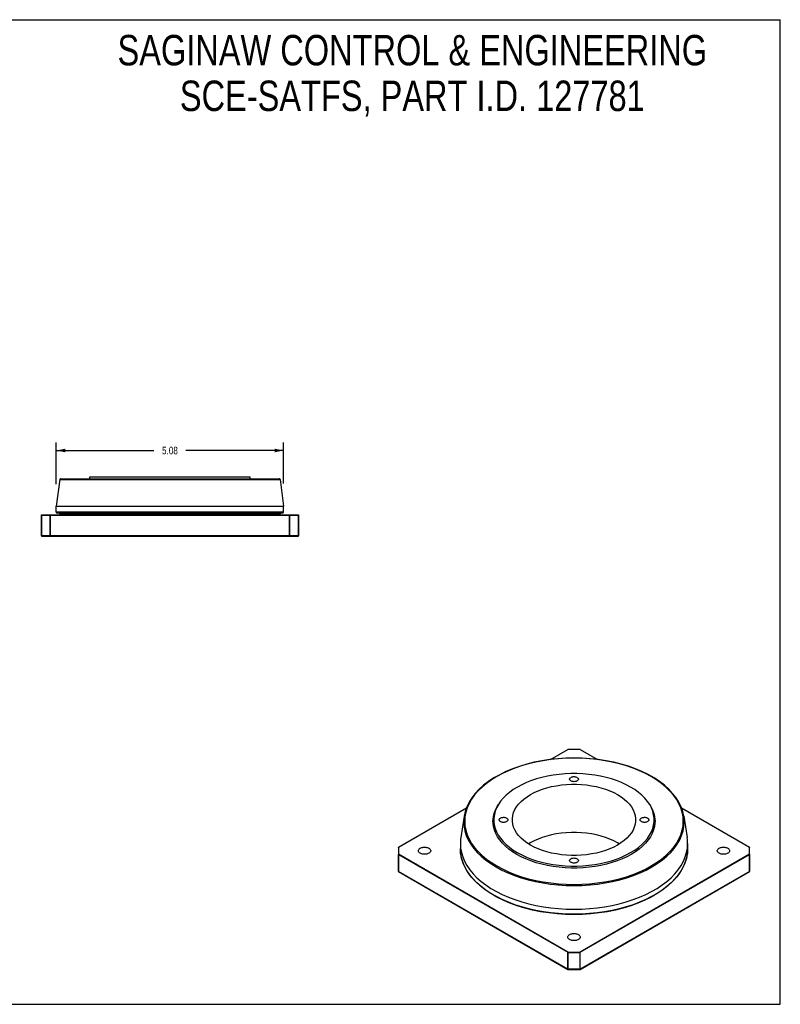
# Model space of a CAD drawing. Header units: inches. Extents: x 0 to 34, y 0 to 22.
# Tile 2 of 2: x 17 to 34, y 0 to 22. Entities that reach past the tile are written whole.
import ezdxf

# ---------------------------------------------------------------- set-up
doc = ezdxf.new("R2010")
doc.units = ezdxf.units.IN
doc.header["$LTSCALE"] = 1.87
doc.header["$MEASUREMENT"] = 0
doc.layers.get('0').update_dxf_attribs({"linetype": 'CONTINUOUS'})
doc.styles.get("Standard").update_dxf_attribs({"font": 'txt', "width": 0.8})
doc.dimstyles.new('DIMSTYLE_2', dxfattribs={"dimtxt": 0.17, "dimasz": 0.2, "dimexe": 0.09, "dimexo": 0.07, "dimgap": 0.0425, "dimtad": 0, "dimtih": 1, "dimtoh": 1, "dimzin": 4, "dimdsep": 46, "dimtxsty": 'Standard', "dimblk": '_FILLED', "dimblk1": '_FILLED', "dimblk2": '_FILLED', "dimcen": 0.09, "dimadec": 0, "dimazin": 0, "dimtfac": 1, "dimtofl": 0, "dimtmove": 0, "dimatfit": 3, "dimldrblk": '_FILLED', "dimfxl": 0, "dimtolj": 1, "dimtzin": 4, "dimarcsym": 0})

# ---------------------------------------------------------------- blocks, each defined once
blk = doc.blocks.new('_FILLED')
at = {"color": 0, "linetype": 'ByBlock'}
blk.add_solid([(0, 0), (-1, 0.2), (-1, -0.2)], dxfattribs=at)
blk = doc.blocks.new('*D11')
at = {"color": 2, "linetype": 'Continuous'}
for p, q in [((17.819, 11.621), (17.819, 12.554)), ((22.898, 11.639), (22.898, 12.554)), ((17.819, 12.374), (20.001, 12.374)), ((22.898, 12.374), (20.715, 12.374))]:
    blk.add_line(p, q, dxfattribs=at)
at = {"color": 2, "linetype": 'Continuous', "xscale": 0.2, "yscale": 0.2, "zscale": 0.2, "rotation": 180}
blk.add_blockref('_FILLED', (17.819, 12.374), dxfattribs=at)
at = {"color": 2, "linetype": 'Continuous', "xscale": 0.2, "yscale": 0.2, "zscale": 0.2}
blk.add_blockref('_FILLED', (22.898, 12.374), dxfattribs=at)
at = {"color": 2, "linetype": 'Continuous', "insert": (20.358, 12.459), "char_height": 0.17, "width": 0.544, "attachment_point": 2, "line_spacing_factor": 0.9}
blk.add_mtext('5.08', dxfattribs=at)

msp = doc.modelspace()

# ---------------------------------------------------------------- linework, layer by layer
at = {"color": 7, "linetype": 'Continuous'}
for p, q in [((0, 22), (34, 22)), ((34, 0), (34, 22)), ((17.8954, 11.7261), (17.8188, 11.133)), ((17.8954, 11.7261), (22.8211, 11.7261)), ((17.9149, 11.7432), (22.8015, 11.7432)), ((18.5669, 11.7432), (18.5669, 11.7826)), ((18.5669, 11.7826), (22.1495, 11.7826)), ((22.1495, 11.7432), (22.1495, 11.7826)), ((22.8211, 11.7261), (22.8976, 11.133)), ((17.8188, 10.9952), (17.8188, 11.133)), ((17.8188, 11.133), (22.8976, 11.133)), ((22.8976, 10.9952), (22.8976, 11.133)), ((17.4842, 10.9322), (17.4842, 10.4676)), ((17.4842, 10.9322), (23.2322, 10.9322)), ((17.4853, 10.4676), (17.4853, 10.9322)), ((17.4881, 10.9361), (23.2283, 10.9361)), ((17.6799, 10.9322), (17.6799, 10.4676)), ((17.6827, 10.4637), (17.6827, 10.9361)), ((22.8976, 10.9952), (17.8188, 10.9952)), ((22.8779, 10.9755), (17.8386, 10.9755)), ((22.8188, 10.9558), (17.8976, 10.9558)), ((23.0337, 10.4637), (23.0337, 10.9361)), ((23.0365, 10.4676), (23.0365, 10.9322)), ((23.2311, 10.9322), (23.2311, 10.4676)), ((23.2322, 10.4676), (23.2322, 10.9322)), ((23.2322, 10.4676), (17.4842, 10.4676)), ((17.4881, 10.4637), (23.2283, 10.4637)), ((28.8604, 5.4703), (29.2491, 5.6947)), ((28.8632, 5.4706), (29.2511, 5.6945)), ((29.2511, 5.6945), (29.2511, 5.6952)), ((29.5262, 5.6952), (29.2511, 5.6952)), ((29.5262, 5.6945), (29.2511, 5.6945)), ((29.5262, 5.6952), (29.5262, 5.6945)), ((29.5262, 5.6945), (29.9139, 5.4706)), ((29.5281, 5.6947), (29.9168, 5.4703)), ((30.7469, 4.796), (30.6553, 4.853)), ((25.4653, 3.5101), (26.9873, 4.3888)), ((25.4673, 3.5099), (26.9867, 4.3872)), ((26.9361, 4.2052), (26.8599, 3.725)), ((26.9516, 4.1907), (26.9453, 4.0895)), ((26.9703, 4.2908), (26.9516, 4.1907)), ((31.79, 4.3888), (33.3119, 3.5102)), ((31.7906, 4.3872), (33.31, 3.51)), ((31.832, 4.0895), (31.8257, 4.1905)), ((31.8412, 4.2052), (31.9174, 3.725)), ((27.5776, 4.0895), (27.5789, 4.1286)), ((27.5973, 3.9407), (27.5973, 4.1217)), ((31.18, 3.9407), (31.18, 4.1217)), ((31.1984, 4.1287), (31.1996, 4.0895)), ((26.8493, 3.5913), (26.8552, 3.4912)), ((26.8493, 3.5913), (26.8493, 3.4787)), ((30.4014, 3.5832), (30.363, 3.6073)), ((31.928, 3.5913), (31.928, 3.4788)), ((25.4634, 3.5067), (25.4634, 2.9686)), ((25.4645, 2.967), (25.4645, 3.3463)), ((25.4645, 3.3463), (29.2483, 1.1618)), ((25.4673, 3.5099), (25.4673, 3.3511)), ((29.2511, 1.1666), (25.4673, 3.3511)), ((33.31, 3.3511), (29.5262, 1.1666)), ((29.529, 1.1618), (33.3128, 3.3463)), ((33.31, 3.3511), (33.31, 3.51)), ((33.3128, 3.3463), (33.3128, 2.967)), ((33.3139, 2.9686), (33.3139, 3.5067)), ((29.2483, 0.7824), (25.4645, 2.967)), ((25.4653, 2.9652), (29.2491, 0.7806)), ((29.5282, 0.7806), (33.3119, 2.9652)), ((33.3128, 2.967), (29.529, 0.7824)), ((29.2483, 1.1618), (29.2483, 0.7824)), ((29.2511, 1.1666), (29.5262, 1.1666)), ((29.2511, 0.7801), (29.2511, 1.1666)), ((29.2511, 1.1611), (29.5262, 1.1611)), ((29.5262, 0.7801), (29.5262, 1.1666)), ((29.529, 0.7824), (29.529, 1.1618)), ((29.5262, 0.7818), (29.2511, 0.7818)), ((29.2511, 0.7801), (29.5262, 0.7801)), ((0, 0), (34, 0))]:
    msp.add_line(p, q, dxfattribs=at)
for points in [[(17.4853, 10.9322), (17.4854, 10.9332), (17.4857, 10.9342), (17.4862, 10.935), (17.4867, 10.9356), (17.4874, 10.936), (17.4881, 10.9361)], [(17.6827, 10.9361), (17.682, 10.936), (17.6813, 10.9356), (17.6807, 10.935), (17.6803, 10.9342), (17.68, 10.9332), (17.6799, 10.9322)], [(23.0337, 10.9361), (23.0345, 10.936), (23.0351, 10.9356), (23.0357, 10.935), (23.0362, 10.9342), (23.0364, 10.9332), (23.0365, 10.9322)], [(23.2283, 10.9361), (23.229, 10.936), (23.2297, 10.9356), (23.2303, 10.935), (23.2307, 10.9342), (23.231, 10.9332), (23.2311, 10.9322)], [(17.4853, 10.4676), (17.4854, 10.4666), (17.4857, 10.4657), (17.4862, 10.4649), (17.4867, 10.4642), (17.4874, 10.4638), (17.4881, 10.4637)], [(17.6799, 10.4676), (17.68, 10.4666), (17.6803, 10.4657), (17.6807, 10.4649), (17.6813, 10.4642), (17.6819, 10.4638), (17.6827, 10.4637)], [(23.0337, 10.4637), (23.0344, 10.4638), (23.0351, 10.4642), (23.0357, 10.4648), (23.0362, 10.4657), (23.0364, 10.4666), (23.0365, 10.4676)], [(23.2283, 10.4637), (23.229, 10.4638), (23.2297, 10.4642), (23.2303, 10.4649), (23.2307, 10.4657), (23.231, 10.4666), (23.2311, 10.4676)], [(31.8412, 4.2052), (31.8179, 4.31), (31.7813, 4.4135), (31.7316, 4.5153), (31.6691, 4.6148), (31.594, 4.7113), (31.5067, 4.8044), (31.4079, 4.8934), (31.298, 4.9778), (31.1776, 5.0573), (31.0475, 5.1314), (30.9083, 5.1997), (30.7608, 5.2617), (30.6059, 5.3173), (30.4444, 5.366), (30.2772, 5.4077), (30.1051, 5.4421), (29.9292, 5.469), (29.7503, 5.4883), (29.5695, 5.4999), (29.3877, 5.5038), (29.2059, 5.4998), (29.0251, 5.4881), (28.8463, 5.4687), (28.6704, 5.4418), (28.4984, 5.4073), (28.3313, 5.3656), (28.1699, 5.3168), (28.0152, 5.2612), (27.8679, 5.1992), (27.7288, 5.1309), (27.5988, 5.0568), (27.4786, 4.9774), (27.3689, 4.8929), (27.2702, 4.804), (27.1831, 4.711), (27.1081, 4.6146), (27.0456, 4.5152), (26.996, 4.4135), (26.9594, 4.3099), (26.9361, 4.2052)], [(31.8257, 4.1905), (31.8071, 4.2904), (31.776, 4.3896), (31.7328, 4.4873), (31.6776, 4.5828), (31.6109, 4.6758), (31.533, 4.7656), (31.4442, 4.852), (31.3447, 4.9348), (31.2352, 5.0133), (31.1163, 5.087), (30.9886, 5.1557), (30.8528, 5.2188), (30.7096, 5.2762), (30.5597, 5.3276), (30.4039, 5.3726), (30.2428, 5.4111), (30.0774, 5.443), (29.9083, 5.4679), (29.7366, 5.4858), (29.5631, 5.4965), (29.3888, 5.5002), (29.2146, 5.4966), (29.0412, 5.4858), (28.8697, 5.4679), (28.7008, 5.4431), (28.5354, 5.4113), (28.3745, 5.3729), (28.2187, 5.3279), (28.0689, 5.2767), (27.9258, 5.2194), (27.7901, 5.1563), (27.6625, 5.0879), (27.5436, 5.0143), (27.4341, 4.9359), (27.3345, 4.8533), (27.2455, 4.7669), (27.1673, 4.6771), (27.1003, 4.5839), (27.0449, 4.4882), (27.0015, 4.3903), (26.9703, 4.2908)], [(29.2491, 5.6947), (29.2497, 5.695), (29.2504, 5.6951), (29.2511, 5.6952)], [(29.2491, 5.6947), (29.2497, 5.6949), (29.2503, 5.6948), (29.2511, 5.6945)], [(29.5281, 5.6947), (29.5276, 5.6949), (29.5269, 5.6948), (29.5262, 5.6945)], [(30.6553, 4.853), (30.5568, 4.9057), (30.4522, 4.9538), (30.3414, 4.9974), (30.2253, 5.0361), (30.1045, 5.0697), (29.9797, 5.098), (29.8521, 5.1207), (29.7218, 5.1378), (29.5894, 5.1493), (29.4558, 5.1552), (29.3217, 5.1551), (29.1881, 5.1494), (29.0557, 5.1378), (28.9252, 5.1207), (28.7974, 5.0979), (28.6728, 5.0697), (28.5523, 5.0362), (28.4363, 4.9976), (28.3257, 4.9541), (28.2209, 4.9059), (28.1227, 4.8534), (28.0315, 4.7967), (27.948, 4.7363), (27.8724, 4.6724), (27.8055, 4.6055), (27.7473, 4.5359), (27.6983, 4.464), (27.6588, 4.3903), (27.6289, 4.315), (27.6088, 4.2386), (27.5987, 4.1616), (27.5973, 4.1217)], [(29.2902, 5.0309), (29.2914, 5.0397), (29.295, 5.0483), (29.3008, 5.0565), (29.3088, 5.0641), (29.3188, 5.0709), (29.3305, 5.0767), (29.3435, 5.0814), (29.3577, 5.0848), (29.3726, 5.0869), (29.3879, 5.0877), (29.4033, 5.0871), (29.4184, 5.085), (29.4329, 5.0816), (29.4461, 5.077), (29.4582, 5.071)], [(29.4582, 5.071), (29.4684, 5.0641), (29.4765, 5.0565), (29.4823, 5.0482), (29.4859, 5.0396), (29.487, 5.0309)], [(28.0107, 4.1217), (28.0119, 4.1549), (28.0215, 4.2208), (28.0404, 4.286), (28.0687, 4.35), (28.106, 4.4123), (28.152, 4.4726), (28.2065, 4.5304), (28.269, 4.5854), (28.3391, 4.6371), (28.4163, 4.6853), (28.5, 4.7297), (28.5897, 4.7698), (28.6848, 4.8056), (28.7847, 4.8367), (28.8886, 4.863), (28.996, 4.8842), (29.1061, 4.9003), (29.2182, 4.9111), (29.3316, 4.9165), (29.4456, 4.9165), (29.5591, 4.9111), (29.6706, 4.9004), (29.7801, 4.8844), (29.8876, 4.8632), (29.9921, 4.8369), (30.0926, 4.8056), (30.1884, 4.7695), (30.2784, 4.7291), (30.363, 4.6842)], [(29.319, 4.9907), (29.3088, 4.9976), (29.3008, 5.0052), (29.2949, 5.0135), (29.2914, 5.0222), (29.2902, 5.0309)], [(29.487, 5.0309), (29.4859, 5.022), (29.4823, 5.0134), (29.4765, 5.0052), (29.4685, 4.9977), (29.4585, 4.9908), (29.4468, 4.985), (29.4337, 4.9804), (29.4196, 4.9769), (29.4047, 4.9748), (29.3894, 4.9741), (29.374, 4.9747), (29.3588, 4.9767), (29.3443, 4.9801), (29.3311, 4.9848), (29.319, 4.9907)], [(30.363, 4.6842), (30.4402, 4.6357), (30.5099, 4.5841), (30.5723, 4.529), (30.6266, 4.4711), (30.6723, 4.4108), (30.7093, 4.3486), (30.7372, 4.2852), (30.7559, 4.2206), (30.7653, 4.1547), (30.7666, 4.1217)], [(31.18, 4.1217), (31.1788, 4.159), (31.1689, 4.2361), (31.1492, 4.3126), (31.1196, 4.3879), (31.0803, 4.4618), (31.0314, 4.534), (30.9732, 4.604), (30.906, 4.6713), (30.8304, 4.7355), (30.7469, 4.796)], [(27.5789, 4.1286), (27.589, 4.2066), (27.6092, 4.2839), (27.6393, 4.3601), (27.6792, 4.4347), (27.6954, 4.4587)], [(31.0826, 4.4575), (31.0982, 4.4346), (31.138, 4.36), (31.1681, 4.284), (31.1882, 4.2067), (31.1984, 4.1287)], [(26.9361, 4.2052), (26.9321, 4.1769), (26.9258, 4.0755)], [(31.8515, 4.0755), (31.8452, 4.1769), (31.8412, 4.2052)], [(26.9258, 4.0755), (26.9321, 3.9741), (26.9509, 3.8731), (26.9821, 3.7733), (27.0256, 3.6749), (27.0811, 3.5786), (27.1484, 3.4848), (27.2271, 3.3941), (27.3168, 3.3068), (27.417, 3.2234), (27.5274, 3.1444), (27.6472, 3.0701), (27.7758, 3.0009), (27.9127, 2.9372), (28.0571, 2.8793), (28.2083, 2.8275), (28.3655, 2.7821), (28.528, 2.7433), (28.6948, 2.7112), (28.8651, 2.6861), (29.0381, 2.6681), (29.213, 2.6572), (29.3886, 2.6536), (29.5643, 2.6572), (29.7391, 2.6681), (29.9122, 2.6861), (30.0825, 2.7112), (30.2493, 2.7433), (30.4118, 2.7821), (30.569, 2.8275), (30.7202, 2.8793), (30.8646, 2.9372), (31.0015, 3.0009), (31.1301, 3.0701), (31.2499, 3.1444), (31.3603, 3.2234), (31.4605, 3.3068), (31.5502, 3.3941), (31.6289, 3.4848), (31.6962, 3.5786), (31.7517, 3.6749), (31.7952, 3.7733), (31.8264, 3.8732), (31.8452, 3.9741), (31.8515, 4.0755)], [(26.9453, 4.0895), (26.9516, 3.9886), (26.9702, 3.8886), (27.0013, 3.7894), (27.0445, 3.6918), (27.0996, 3.5962), (27.1664, 3.5032), (27.2443, 3.4134), (27.333, 3.327), (27.4325, 3.2443), (27.542, 3.1658), (27.661, 3.092), (27.7887, 3.0234), (27.9245, 2.9602), (28.0677, 2.9028), (28.2176, 2.8515), (28.3734, 2.8064), (28.5345, 2.7679), (28.6999, 2.7361), (28.869, 2.7112), (29.0407, 2.6933), (29.2141, 2.6825), (29.3885, 2.6789), (29.5627, 2.6825), (29.7361, 2.6932), (29.9076, 2.7111), (30.0765, 2.7359), (30.2419, 2.7677), (30.4028, 2.8062), (30.5586, 2.8511), (30.7084, 2.9024), (30.8515, 2.9597), (30.9872, 3.0227), (31.1148, 3.0912), (31.2337, 3.1648), (31.3432, 3.2431), (31.4428, 3.3257), (31.5318, 3.4121), (31.6099, 3.502), (31.6769, 3.5951), (31.7324, 3.6909), (31.7757, 3.7888), (31.807, 3.8882), (31.8257, 3.9884), (31.832, 4.0895)], [(28.1081, 3.3502), (28.0157, 3.4077), (27.9314, 3.4687), (27.8551, 3.5334), (27.7873, 3.6012), (27.7285, 3.6717), (27.6791, 3.7445), (27.6393, 3.819), (27.6092, 3.895), (27.5891, 3.9723), (27.5789, 4.0504), (27.5776, 4.0895)], [(27.5973, 4.1217), (27.5985, 4.0843), (27.6083, 4.0072), (27.6281, 3.9307), (27.6577, 3.8554), (27.6969, 3.7816), (27.7459, 3.7093), (27.804, 3.6393), (27.8712, 3.5721), (27.9469, 3.5079), (28.0304, 3.4474), (28.122, 3.3904)], [(27.7154, 4.1217), (27.7166, 4.1305), (27.7202, 4.1391), (27.726, 4.1473), (27.734, 4.1549), (27.744, 4.1617), (27.7557, 4.1675), (27.7687, 4.1722), (27.7829, 4.1756), (27.7978, 4.1777), (27.8131, 4.1785), (27.8285, 4.1779), (27.8436, 4.1758), (27.8581, 4.1724), (27.8713, 4.1678), (27.8834, 4.1618)], [(27.7442, 4.0815), (27.734, 4.0884), (27.726, 4.096), (27.7202, 4.1043), (27.7166, 4.113), (27.7154, 4.1217)], [(27.9123, 4.1217), (27.9111, 4.1128), (27.9075, 4.1042), (27.9017, 4.096), (27.8937, 4.0884), (27.8837, 4.0816), (27.872, 4.0758), (27.8589, 4.0712), (27.8448, 4.0677), (27.8299, 4.0656), (27.8146, 4.0648), (27.7992, 4.0655), (27.784, 4.0675), (27.7695, 4.0709), (27.7563, 4.0756), (27.7442, 4.0815)], [(27.8834, 4.1618), (27.8936, 4.1549), (27.9017, 4.1473), (27.9075, 4.139), (27.9111, 4.1304), (27.9123, 4.1217)], [(28.4143, 3.5591), (28.337, 3.6076), (28.2674, 3.6593), (28.205, 3.7144), (28.1507, 3.7723), (28.105, 3.8325), (28.068, 3.8947), (28.0401, 3.9581), (28.0214, 4.0227), (28.0119, 4.0886), (28.0107, 4.1217)], [(31.1996, 4.0895), (31.1984, 4.0504), (31.1883, 3.9724), (31.1681, 3.8951), (31.138, 3.819), (31.0981, 3.7444), (31.0488, 3.6717), (30.9901, 3.6013), (30.9225, 3.5336), (30.8463, 3.4691), (30.762, 3.4079), (30.6699, 3.3506), (30.5707, 3.2974), (30.4649, 3.2486), (30.3531, 3.2045), (30.2359, 3.1654), (30.1141, 3.1315), (29.9882, 3.1029), (29.859, 3.0798), (29.7272, 3.0624), (29.5934, 3.0506), (29.4585, 3.0447), (29.3232, 3.0446), (29.1882, 3.0504), (29.0543, 3.0619), (28.9225, 3.0792), (28.7931, 3.1021), (28.6666, 3.1307), (28.544, 3.1646), (28.4262, 3.2038), (28.3138, 3.248), (28.2079, 3.2967), (28.1081, 3.3502)], [(28.122, 3.3904), (28.2205, 3.3376), (28.325, 3.2895), (28.4358, 3.2459), (28.552, 3.2072), (28.6728, 3.1736), (28.7975, 3.1454), (28.9252, 3.1227), (29.0554, 3.1055), (29.1879, 3.094), (29.3215, 3.0882), (29.4556, 3.0882), (29.5892, 3.094), (29.7216, 3.1055), (29.8521, 3.1227), (29.9799, 3.1454), (30.1044, 3.1736), (30.225, 3.2071), (30.341, 3.2457), (30.4516, 3.2892), (30.5564, 3.3374), (30.6546, 3.39), (30.7458, 3.4466), (30.8293, 3.5071), (30.9048, 3.5709), (30.9718, 3.6378), (31.03, 3.7074), (31.079, 3.7793), (31.1185, 3.8531), (31.1484, 3.9284), (31.1685, 4.0047), (31.1786, 4.0818), (31.18, 4.1217)], [(30.7666, 4.1217), (30.7654, 4.0884), (30.7558, 4.0225), (30.7369, 3.9573), (30.7086, 3.8934), (30.6713, 3.831), (30.6252, 3.7707), (30.5708, 3.7129), (30.5083, 3.658), (30.4382, 3.6062), (30.361, 3.558), (30.2773, 3.5137), (30.1876, 3.4735), (30.0925, 3.4377), (29.9926, 3.4066), (29.8886, 3.3803), (29.7813, 3.3591), (29.6712, 3.343), (29.5591, 3.3322), (29.4457, 3.3268), (29.3316, 3.3268), (29.2181, 3.3322), (29.1067, 3.3429), (28.9972, 3.3589), (28.8896, 3.3801), (28.7852, 3.4065), (28.6847, 3.4378), (28.5889, 3.4738), (28.4989, 3.5142), (28.4143, 3.5591)], [(30.865, 4.1217), (30.8662, 4.1304), (30.8697, 4.1389), (30.8754, 4.1471), (30.8834, 4.1547), (30.8933, 4.1616), (30.905, 4.1674), (30.9181, 4.1721), (30.9323, 4.1756), (30.9473, 4.1777), (30.9629, 4.1785), (30.9785, 4.1778), (30.9937, 4.1757), (31.008, 4.1723), (31.0211, 4.1677), (31.033, 4.1619)], [(30.8938, 4.0815), (30.8836, 4.0884), (30.8756, 4.096), (30.8698, 4.1042), (30.8662, 4.1129), (30.865, 4.1217)], [(31.0619, 4.1217), (31.0607, 4.1128), (31.0571, 4.1042), (31.0513, 4.096), (31.0433, 4.0885), (31.0333, 4.0816), (31.0216, 4.0759), (31.0085, 4.0712), (30.9944, 4.0677), (30.9795, 4.0656), (30.9642, 4.0649), (30.9488, 4.0655), (30.9336, 4.0675), (30.9191, 4.0709), (30.9059, 4.0756), (30.8938, 4.0815)], [(31.033, 4.1619), (31.0433, 4.1549), (31.0513, 4.1473), (31.0571, 4.139), (31.0607, 4.1304), (31.0619, 4.1217)], [(30.363, 3.6073), (30.2791, 3.6519), (30.1895, 3.6922), (30.0941, 3.7281), (29.9938, 3.7595), (29.8894, 3.7859), (29.7818, 3.8073), (29.6719, 3.8234), (29.56, 3.8342), (29.4459, 3.8396), (29.3311, 3.8396), (29.2169, 3.8341), (29.104, 3.8232), (28.9932, 3.8069), (28.8852, 3.7853), (28.7808, 3.7587), (28.6806, 3.7273), (28.5854, 3.6912), (28.4958, 3.6507), (28.4123, 3.6062), (28.3759, 3.5832)], [(26.8599, 3.725), (26.8552, 3.6911), (26.8493, 3.5913)], [(31.9044, 3.3916), (31.9221, 3.4912), (31.928, 3.5913)], [(31.928, 3.5913), (31.9231, 3.6825), (31.9174, 3.725)], [(25.4653, 3.5101), (25.4648, 3.5098), (25.4643, 3.5093), (25.4639, 3.5087), (25.4636, 3.5081), (25.4634, 3.5074), (25.4634, 3.5067)], [(25.4634, 3.5067), (25.4635, 3.5076), (25.4639, 3.5083), (25.4645, 3.509), (25.4653, 3.5095), (25.4663, 3.5098), (25.4673, 3.5099)], [(25.4673, 3.3511), (25.4663, 3.351), (25.4653, 3.3507), (25.4645, 3.3502), (25.4639, 3.3495), (25.4635, 3.3487), (25.4634, 3.3479)], [(25.4634, 3.3479), (25.4634, 3.3475), (25.4636, 3.3472), (25.4637, 3.3469), (25.4639, 3.3467), (25.4642, 3.3465), (25.4645, 3.3463)], [(25.4673, 3.3511), (25.4666, 3.3506), (25.4659, 3.3499), (25.4653, 3.349), (25.4649, 3.3481), (25.4646, 3.3472), (25.4645, 3.3463)], [(25.4673, 3.5099), (25.4666, 3.5103), (25.4659, 3.5103), (25.4653, 3.5101)], [(25.9102, 3.4305), (25.9105, 3.4361), (25.9133, 3.4472), (25.9187, 3.4581), (25.9268, 3.4684), (25.9374, 3.478), (25.9502, 3.4865), (25.9649, 3.494), (25.9814, 3.5002), (25.9992, 3.5049), (26.018, 3.5082), (26.0374, 3.5098), (26.0571, 3.5099), (26.0766, 3.5083), (26.0956, 3.5051), (26.1137, 3.5004), (26.1303, 3.4943), (26.1454, 3.4868)], [(25.9505, 3.3743), (25.9375, 3.383), (25.927, 3.3925), (25.9188, 3.4028), (25.9133, 3.4137), (25.9105, 3.4248), (25.9102, 3.4305)], [(26.1858, 3.4305), (26.1854, 3.425), (26.1827, 3.4138), (26.1772, 3.403), (26.1691, 3.3927), (26.1586, 3.3831), (26.1458, 3.3745), (26.131, 3.3671), (26.1146, 3.3609), (26.0968, 3.3561), (26.078, 3.3529), (26.0586, 3.3512), (26.0389, 3.3512), (26.0193, 3.3527), (26.0003, 3.3559), (25.9822, 3.3606), (25.9657, 3.3667), (25.9505, 3.3743)], [(26.1454, 3.4868), (26.1584, 3.4781), (26.169, 3.4686), (26.1771, 3.4582), (26.1826, 3.4474), (26.1854, 3.4362), (26.1858, 3.4305)], [(31.928, 3.4788), (31.9221, 3.3787), (31.9044, 3.2791), (31.8749, 3.1805), (31.8338, 3.0832), (31.7814, 2.9878), (31.7178, 2.8947), (31.6433, 2.8043), (31.5583, 2.717), (31.4632, 2.6333), (31.3585, 2.5535), (31.2445, 2.4781), (31.1219, 2.4073), (30.9912, 2.3415), (30.8531, 2.281), (30.7081, 2.2261), (30.5569, 2.177), (30.4003, 2.134), (30.239, 2.0973), (30.0738, 2.067), (29.9053, 2.0433), (29.7344, 2.0263), (29.5619, 2.0161), (29.3886, 2.0127), (29.2154, 2.0161), (29.0429, 2.0263), (28.872, 2.0433), (28.7035, 2.067), (28.5383, 2.0973), (28.377, 2.134), (28.2204, 2.177), (28.0692, 2.2261), (27.9242, 2.281), (27.7861, 2.3415), (27.6554, 2.4073), (27.5328, 2.4781), (27.4188, 2.5535), (27.3141, 2.6333), (27.219, 2.717), (27.134, 2.8043), (27.0595, 2.8947), (26.9959, 2.9878), (26.9434, 3.0832), (26.9024, 3.1805), (26.8729, 3.2791), (26.8552, 3.3787), (26.8493, 3.4787)], [(31.928, 3.4788), (31.921, 3.3688), (31.8998, 3.2592), (31.8646, 3.1508), (31.8156, 3.0441), (31.7529, 2.9399), (31.6769, 2.8386), (31.5881, 2.7409), (31.487, 2.6474), (31.374, 2.5586), (31.2498, 2.4749), (31.1153, 2.3969), (30.9711, 2.325), (30.8181, 2.2596), (30.6571, 2.2011), (30.4891, 2.1497), (30.315, 2.1057), (30.1358, 2.0695), (29.9524, 2.041), (29.7658, 2.0207), (29.5772, 2.0084), (29.3876, 2.0043), (29.1979, 2.0085), (29.0093, 2.0208), (28.8229, 2.0413), (28.6395, 2.0698), (28.4604, 2.1062), (28.2864, 2.1502), (28.1186, 2.2016), (27.9577, 2.2602), (27.8049, 2.3256), (27.6609, 2.3975), (27.5266, 2.4755), (27.4026, 2.5591), (27.2898, 2.6479), (27.1888, 2.7413), (27.1001, 2.8389), (27.0242, 2.9401), (26.9616, 3.0443), (26.9126, 3.1509), (26.8775, 3.2593), (26.8563, 3.3688), (26.8493, 3.4787)], [(26.8552, 3.4912), (26.8729, 3.3916), (26.9024, 3.293), (26.9434, 3.1957), (26.9959, 3.1003), (27.0595, 3.0072), (27.134, 2.9168), (27.219, 2.8295), (27.3141, 2.7458), (27.4188, 2.666), (27.5328, 2.5906), (27.6554, 2.5198), (27.7861, 2.454), (27.9242, 2.3935), (28.0692, 2.3386), (28.2204, 2.2895), (28.377, 2.2465), (28.5383, 2.2098), (28.7035, 2.1795), (28.872, 2.1558), (29.0429, 2.1388), (29.2154, 2.1286), (29.3886, 2.1252), (29.5619, 2.1286), (29.7344, 2.1388), (29.9053, 2.1558), (30.0738, 2.1795), (30.239, 2.2098), (30.4003, 2.2466), (30.5569, 2.2895), (30.7081, 2.3386), (30.8531, 2.3935), (30.9912, 2.454), (31.1219, 2.5198), (31.2445, 2.5906), (31.3585, 2.666), (31.4632, 2.7458), (31.5583, 2.8295), (31.6433, 2.9168), (31.7178, 3.0072), (31.7814, 3.1003), (31.8338, 3.1957), (31.8749, 3.293), (31.9044, 3.3916)], [(32.5915, 3.4305), (32.5918, 3.4361), (32.5946, 3.4473), (32.6, 3.4581), (32.6082, 3.4684), (32.6187, 3.478), (32.6315, 3.4866), (32.6462, 3.494), (32.6627, 3.5002), (32.6805, 3.5049), (32.6993, 3.5082), (32.7187, 3.5099), (32.7384, 3.5099), (32.7579, 3.5084), (32.777, 3.5052), (32.7951, 3.5004), (32.8116, 3.4943), (32.8267, 3.4868)], [(32.6319, 3.3743), (32.6188, 3.383), (32.6083, 3.3925), (32.6002, 3.4028), (32.5946, 3.4137), (32.5919, 3.4248), (32.5915, 3.4305)], [(32.8671, 3.4305), (32.8668, 3.425), (32.864, 3.4138), (32.8586, 3.403), (32.8504, 3.3927), (32.8399, 3.3831), (32.8271, 3.3745), (32.8124, 3.3671), (32.7959, 3.3609), (32.7781, 3.3561), (32.7593, 3.3529), (32.7399, 3.3512), (32.7202, 3.3512), (32.7007, 3.3527), (32.6816, 3.3559), (32.6635, 3.3606), (32.647, 3.3667), (32.6319, 3.3743)], [(32.8267, 3.4868), (32.8398, 3.4781), (32.8503, 3.4686), (32.8584, 3.4583), (32.864, 3.4474), (32.8667, 3.4362), (32.8671, 3.4305)], [(33.3119, 3.5102), (33.3114, 3.5103), (33.3107, 3.5103), (33.31, 3.51)], [(33.31, 3.51), (33.311, 3.5099), (33.312, 3.5095), (33.3128, 3.509), (33.3134, 3.5083), (33.3138, 3.5076), (33.3139, 3.5067)], [(33.31, 3.3511), (33.3107, 3.3506), (33.3114, 3.3499), (33.3119, 3.349), (33.3124, 3.3481), (33.3127, 3.3472), (33.3128, 3.3463)], [(33.3139, 3.3479), (33.3138, 3.3487), (33.3134, 3.3495), (33.3128, 3.3502), (33.3119, 3.3507), (33.311, 3.351), (33.31, 3.3511)], [(33.3119, 3.5102), (33.3125, 3.5098), (33.313, 3.5093), (33.3134, 3.5087), (33.3137, 3.5081), (33.3139, 3.5074), (33.3139, 3.5067)], [(33.3128, 3.3463), (33.3131, 3.3465), (33.3134, 3.3468), (33.3136, 3.347), (33.3138, 3.3473), (33.3139, 3.3476), (33.3139, 3.3479)], [(29.2902, 3.2125), (29.2914, 3.2212), (29.2949, 3.2297), (29.3007, 3.2379), (29.3086, 3.2455), (29.3185, 3.2524), (29.3302, 3.2582), (29.3433, 3.2629), (29.3575, 3.2664), (29.3725, 3.2685), (29.3881, 3.2693), (29.4037, 3.2686), (29.4189, 3.2665), (29.4332, 3.2631), (29.4463, 3.2585), (29.4582, 3.2526)], [(29.319, 3.1723), (29.3089, 3.1792), (29.3008, 3.1868), (29.295, 3.195), (29.2914, 3.2037), (29.2902, 3.2125)], [(29.4871, 3.2125), (29.4859, 3.2036), (29.4823, 3.195), (29.4765, 3.1868), (29.4685, 3.1793), (29.4585, 3.1724), (29.4468, 3.1666), (29.4337, 3.162), (29.4196, 3.1585), (29.4047, 3.1564), (29.3894, 3.1557), (29.374, 3.1563), (29.3588, 3.1583), (29.3443, 3.1617), (29.3311, 3.1664), (29.319, 3.1723)], [(29.4582, 3.2526), (29.4685, 3.2457), (29.4765, 3.2381), (29.4823, 3.2298), (29.4859, 3.2212), (29.4871, 3.2125)], [(25.4653, 2.9652), (25.4648, 2.9655), (25.4643, 2.966), (25.4639, 2.9666), (25.4636, 2.9672), (25.4634, 2.9679), (25.4634, 2.9686)], [(25.4645, 2.967), (25.4642, 2.9672), (25.4639, 2.9674), (25.4637, 2.9677), (25.4635, 2.968), (25.4634, 2.9683), (25.4634, 2.9686)], [(25.4653, 2.9652), (25.4649, 2.9656), (25.4646, 2.9662), (25.4645, 2.967)], [(33.3119, 2.9652), (33.3124, 2.9656), (33.3127, 2.9662), (33.3128, 2.967)], [(33.3139, 2.9686), (33.3138, 2.9676), (33.3134, 2.9666), (33.3128, 2.9658), (33.312, 2.9652)], [(33.3139, 2.9686), (33.3139, 2.9684), (33.3138, 2.9681), (33.3137, 2.9678), (33.3134, 2.9675), (33.3131, 2.9672), (33.3128, 2.967)], [(29.2509, 1.5018), (29.2512, 1.5074), (29.2539, 1.5185), (29.2594, 1.5294), (29.2675, 1.5397), (29.278, 1.5493), (29.2908, 1.5578), (29.3056, 1.5653), (29.3221, 1.5715), (29.3399, 1.5762), (29.3587, 1.5795), (29.3781, 1.5811), (29.3977, 1.5812), (29.4173, 1.5796), (29.4363, 1.5765), (29.4544, 1.5717), (29.4709, 1.5656), (29.4861, 1.5581)], [(29.4861, 1.5581), (29.4991, 1.5494), (29.5097, 1.5399), (29.5178, 1.5295), (29.5233, 1.5187), (29.5261, 1.5075), (29.5264, 1.5018)], [(29.2912, 1.4456), (29.2782, 1.4543), (29.2676, 1.4638), (29.2595, 1.4741), (29.254, 1.485), (29.2512, 1.4961), (29.2509, 1.5018)], [(29.5264, 1.5018), (29.5261, 1.4963), (29.5234, 1.4851), (29.5179, 1.4743), (29.5098, 1.464), (29.4993, 1.4544), (29.4865, 1.4458), (29.4717, 1.4384), (29.4552, 1.4322), (29.4374, 1.4274), (29.4186, 1.4242), (29.3992, 1.4225), (29.3796, 1.4225), (29.36, 1.424), (29.341, 1.4272), (29.3229, 1.4319), (29.3064, 1.438), (29.2912, 1.4456)], [(29.2483, 1.1618), (29.2484, 1.1626), (29.2487, 1.1636), (29.2491, 1.1645), (29.2497, 1.1653), (29.2504, 1.1661), (29.2511, 1.1666)], [(29.2483, 1.1618), (29.2486, 1.1616), (29.249, 1.1614), (29.2494, 1.1613), (29.2499, 1.1612), (29.2504, 1.1611), (29.2511, 1.1611)], [(29.529, 1.1618), (29.5289, 1.1626), (29.5286, 1.1636), (29.5282, 1.1645), (29.5276, 1.1653), (29.5269, 1.1661), (29.5262, 1.1666)], [(29.5262, 1.1611), (29.5269, 1.1611), (29.5275, 1.1612), (29.5279, 1.1613), (29.5283, 1.1614), (29.5287, 1.1616), (29.529, 1.1618)], [(29.2511, 0.7818), (29.2506, 0.7818), (29.2501, 0.7818), (29.2496, 0.7819), (29.2491, 0.7821), (29.2487, 0.7822), (29.2483, 0.7824)], [(29.2483, 0.7824), (29.2484, 0.7817), (29.2487, 0.781), (29.2491, 0.7806)], [(29.2511, 0.7801), (29.2504, 0.7802), (29.2498, 0.7803), (29.2491, 0.7806)], [(29.529, 0.7824), (29.5286, 0.7822), (29.5282, 0.7821), (29.5277, 0.7819), (29.5272, 0.7818), (29.5267, 0.7818), (29.5262, 0.7818)], [(29.529, 0.7824), (29.5289, 0.7817), (29.5286, 0.7811), (29.5282, 0.7806)]]:
    msp.add_lwpolyline(points, dxfattribs=at)
for centre, radius, start, end in [((17.9149, 11.7235), 0.0197, 90, 172.64762), ((22.8015, 11.7235), 0.0197, 7.35238, 90), ((17.4881, 10.9322), 0.00394, 90, 180), ((17.8385, 10.9952), 0.0197, 180, 270), ((17.8779, 10.9558), 0.0197, 0, 90), ((17.9173, 10.9558), 0.0197, 180, 263.11532), ((22.7992, 10.9558), 0.0197, 276.88468, 360), ((22.8385, 10.9558), 0.0197, 90, 180), ((22.8779, 10.9952), 0.0197, 270, 360), ((23.2283, 10.9322), 0.00394, 0, 90), ((17.4881, 10.4676), 0.00394, 180, 270), ((23.2283, 10.4676), 0.00394, 270, 360), ((29.5262, 5.6913), 0.00394, 60.08613, 90.00014), ((29.5262, 0.784), 0.00394, 270.00014, 299.92484)]:
    msp.add_arc(centre, radius, start, end, dxfattribs=at)

# ---------------------------------------------------------------- texts
at = {"color": 2, "linetype": 'Continuous', "insert": (25.7752, 21.6595), "char_height": 0.68, "width": 15.776, "attachment_point": 2, "line_spacing_factor": 0.9}
msp.add_mtext('SAGINAW CONTROL & ENGINEERING\\PSCE-SATFS, PART I.D. 127781', dxfattribs=at)

# ---------------------------------------------------------------- dimensions: what is measured, and where the dimension line sits
at = {"color": 2, "linetype": 'Continuous'}
dim = msp.add_linear_dim(base=(22.8976, 12.3738), p1=(17.8188, 11.5511), p2=(22.8976, 11.5691), dimstyle='DIMSTYLE_2', dxfattribs=at)
dim.commit()
dim.dimension.update_dxf_attribs({"geometry": '*D11', "text_midpoint": (20.3582, 12.3738), "dimtype": 160})

doc.saveas('drawing.dxf')
